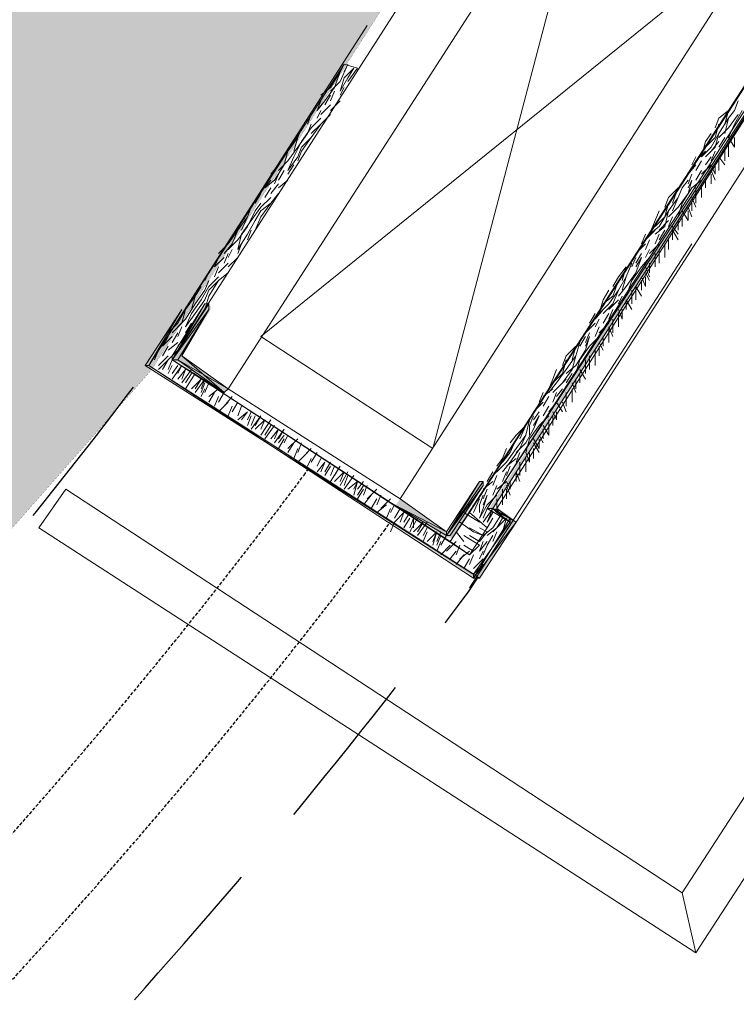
# Model space of a CAD drawing. Header units: millimetres. Extents: x 140304 to 319987, y -10756 to 142544.
# Tile 189 of 203: x 194317 to 194867, y 70836 to 71592. Entities that reach past the tile are written whole.
import ezdxf

# ---------------------------------------------------------------- set-up
doc = ezdxf.new("R2010")
doc.units = ezdxf.units.MM
doc.header["$LTSCALE"] = 10
doc.linetypes.add('( Hidden )', pattern=[0.375, 0.25, -0.125])
doc.linetypes.add('ACAD_ISO02W100', pattern=[15, 12, -3])
doc.layers.get('0').update_dxf_attribs({"linetype": 'CONTINUOUS'})
doc.layers.get('Defpoints').update_dxf_attribs({"color": 253, "linetype": 'CONTINUOUS'})
doc.layers.add('CT_BULKHEAD', color=7, linetype='( Hidden )', true_color=0x00c700)
doc.layers.add('CT_SIGNAGE', color=7, linetype='( Hidden )', true_color=0x0000e6)
for name, color, linetype, lineweight in [('ele_15', 34, 'CONTINUOUS', 15), ('ELECT', 30, 'ACAD_ISO02W100', 30), ('FLOORING', 30, 'CONTINUOUS', 15)]:
    doc.layers.add(name, color=color, linetype=linetype, lineweight=lineweight)
doc.layers.add('H', color=7, linetype='CONTINUOUS', lineweight=53, true_color=0x0000d1)
doc.styles.add('ARIAL', font='arial.ttf')

# ---------------------------------------------------------------- blocks, each defined once
blk = doc.blocks.new('Base lucknow')
at = {"layer": 'H', "linetype": 'Continuous'}
for points in [[(164647.88, 91112.64), (164922.24, 91535.32), (164922.24, 91532.37), (164650.82, 91112.64), (164647.88, 91112.64)], [(164406.15, 91225.31), (164406.15, 91229.77), (164429.86, 91268.36), (164406.15, 91225.31)], [(164406.15, 91225.31), (164429.86, 91268.36), (164434.32, 91268.36), (164406.15, 91225.31)], [(164406.15, 91225.31), (164434.32, 91268.36), (164434.32, 91265.42), (164409.09, 91225.31), (164406.15, 91225.31)], [(164383.87, 91222.37), (164412.03, 91265.42), (164388.32, 91222.37), (164383.87, 91222.37)], [(164447.68, 91204.54), (164444.66, 91201.6), (164409.09, 91225.31), (164412.03, 91229.77), (164447.68, 91204.54)], [(164637.45, 91059.25), (164388.32, 91222.37), (164637.45, 91062.2), (164637.45, 91059.25)], [(164615.26, 91090.36), (164640.48, 91133.41), (164643.42, 91133.41), (164615.26, 91090.36)], [(164615.26, 91090.36), (164643.42, 91133.41), (164643.42, 91130.38), (164619.71, 91090.36), (164615.26, 91090.36)], [(164615.26, 91094.82), (164615.26, 91090.36), (164576.66, 91115.59), (164579.61, 91120.04), (164615.26, 91094.82)], [(164655.28, 91108.19), (164650.82, 91112.64), (164655.28, 91112.64), (164655.28, 91108.19)], [(164665.71, 91105.24), (164665.71, 91100.79), (164655.28, 91108.19), (164655.28, 91112.64), (164665.71, 91105.24)], [(164637.45, 91059.25), (164665.71, 91105.24), (164668.65, 91100.79), (164640.48, 91059.25), (164637.45, 91059.25)]]:
    blk.add_hatch(color=256, dxfattribs=at).paths.add_polyline_path(points)
for points in [[(164404.64, 91226.83), (164714.64, 91710.29)], [(164404.64, 91226.83), (164714.64, 91710.29)], [(164753.15, 91679.18), (164447.68, 91204.54)], [(164732.38, 91643.53), (164604.83, 91158.64)], [(164579.61, 91120.04), (164885.16, 91596.11)], [(164931.15, 91572.4), (164618.2, 91087.42)], [(164859.93, 91557.51), (164472.82, 91244.65)], [(164917.78, 91550.12), (164633, 91109.62)], [(164920.72, 91536.75), (164646.37, 91112.64)], [(164920.72, 91536.75), (164646.37, 91112.64)], [(164920.72, 91536.75), (164646.37, 91112.64)], [(164646.37, 91112.64), (164920.72, 91532.37)], [(164646.37, 91112.64), (164920.72, 91532.37)], [(164920.72, 91532.37), (164650.82, 91112.64)], [(164650.82, 91112.64), (164920.72, 91532.37)], [(164653.77, 91112.64), (164920.72, 91532.37)], [(164920.72, 91532.37), (164653.77, 91112.64)], [(165298.92, 91529.35), (164806.54, 90771.53)], [(164668.65, 91102.22), (164938.55, 91521.95)], [(164796.2, 90817.52), (165251.5, 91519.01)], [(164386.81, 91222.37), (164554.47, 91483.36)], [(164386.81, 91222.37), (164536.64, 91453.76)], [(164539.58, 91453.76), (164533.7, 91440.39)], [(164536.64, 91453.76), (164533.7, 91447.79)], [(164539.58, 91453.76), (164536.64, 91447.79)], [(164546.98, 91450.73), (164536.64, 91453.76)], [(164544.04, 91450.73), (164536.64, 91443.33)], [(164546.98, 91450.73), (164539.58, 91440.39)], [(164544.04, 91450.73), (164539.58, 91443.33)], [(164533.7, 91447.79), (164526.22, 91435.93)], [(164533.7, 91447.79), (164529.24, 91435.93)], [(164539.58, 91443.33), (164533.7, 91432.99)], [(164536.64, 91443.33), (164533.7, 91432.99)], [(164526.22, 91435.93), (164518.82, 91429.96)], [(164529.24, 91435.93), (164521.84, 91425.59)], [(164533.7, 91440.39), (164526.22, 91432.99)], [(164536.64, 91435.93), (164533.7, 91429.96)], [(164526.22, 91429.96), (164521.84, 91422.57)], [(164529.24, 91432.99), (164526.22, 91425.59)], [(164521.84, 91425.59), (164515.87, 91418.11)], [(164518.82, 91425.59), (164515.87, 91418.11)], [(164526.22, 91422.57), (164518.82, 91415.17)], [(164533.7, 91425.59), (164526.22, 91418.11)], [(164839.16, 91425.59), (164836.22, 91418.11)], [(164511.42, 91415.17), (164508.48, 91407.77)], [(164518.82, 91412.22), (164511.42, 91404.82)], [(164518.82, 91418.11), (164515.87, 91412.22)], [(164526.22, 91415.17), (164518.82, 91407.77)], [(164824.37, 91412.22), (164821.42, 91404.82)], [(164831.77, 91418.11), (164824.37, 91412.22)], [(164831.77, 91412.22), (164824.37, 91400.37)], [(164831.77, 91418.11), (164828.82, 91407.77)], [(164831.77, 91412.22), (164828.82, 91400.37)], [(164836.22, 91418.11), (164831.77, 91412.22)], [(164839.16, 91415.17), (164831.77, 91404.82)], [(164842.19, 91418.11), (164836.22, 91407.77)], [(164504.02, 91404.82), (164501.08, 91397.34)], [(164511.42, 91404.82), (164504.02, 91394.4)], [(164511.42, 91407.77), (164508.48, 91400.37)], [(164518.82, 91407.77), (164511.42, 91397.34)], [(164518.82, 91407.77), (164511.42, 91400.37)], [(164824.37, 91407.77), (164821.42, 91397.34)], [(164831.77, 91404.82), (164824.37, 91397.34)], [(164836.22, 91407.77), (164831.77, 91397.34)], [(164501.08, 91397.34), (164493.59, 91387)], [(164501.08, 91397.34), (164498.05, 91387)], [(164508.48, 91400.37), (164501.08, 91389.94)], [(164511.42, 91397.34), (164504.02, 91387)], [(164511.42, 91397.34), (164504.02, 91389.94)], [(164818.4, 91400.37), (164813.94, 91394.4)], [(164821.42, 91397.34), (164813.94, 91389.94)], [(164824.37, 91400.37), (164818.4, 91389.94)], [(164824.37, 91400.37), (164821.42, 91389.94)], [(164828.82, 91397.34), (164824.37, 91389.94)], [(164836.22, 91389.94), (164831.77, 91397.34)], [(164836.22, 91389.94), (164836.22, 91397.34)], [(164501.08, 91389.94), (164493.59, 91379.6)], [(164504.02, 91394.4), (164498.05, 91382.54)], [(164504.02, 91389.94), (164501.08, 91382.54)], [(164813.94, 91394.4), (164811, 91382.54)], [(164818.4, 91389.94), (164811, 91382.54)], [(164821.42, 91389.94), (164813.94, 91382.54)], [(164824.37, 91394.4), (164818.4, 91387)], [(164828.82, 91382.54), (164828.82, 91389.94)], [(164831.77, 91387), (164831.77, 91394.4)], [(164831.77, 91382.54), (164831.77, 91389.94)], [(164493.59, 91387), (164486.19, 91376.57)], [(164493.59, 91387), (164490.65, 91376.57)], [(164501.08, 91382.54), (164493.59, 91372.2)], [(164498.05, 91382.54), (164493.59, 91372.2)], [(164504.02, 91387), (164501.08, 91379.6)], [(164806.54, 91382.54), (164803.6, 91376.57)], [(164813.94, 91387), (164806.54, 91379.6)], [(164818.4, 91382.54), (164813.94, 91376.57)], [(164821.42, 91387), (164818.4, 91379.6)], [(164824.37, 91376.57), (164824.37, 91382.54)], [(164828.82, 91376.57), (164824.37, 91382.54)], [(164828.82, 91379.6), (164828.82, 91387)], [(164486.19, 91376.57), (164480.31, 91369.17)], [(164490.65, 91376.57), (164483.25, 91364.72)], [(164493.59, 91379.6), (164486.19, 91372.2)], [(164498.05, 91376.57), (164493.59, 91369.17)], [(164806.54, 91376.57), (164800.66, 91369.17)], [(164811, 91379.6), (164806.54, 91372.2)], [(164818.4, 91376.57), (164811, 91369.17)], [(164821.42, 91369.17), (164818.4, 91376.57)], [(164821.42, 91369.17), (164821.42, 91376.57)], [(164824.37, 91372.2), (164824.37, 91379.6)], [(164486.19, 91369.17), (164483.25, 91361.77)], [(164490.65, 91372.2), (164486.19, 91364.72)], [(164803.6, 91369.17), (164800.66, 91361.77)], [(164811, 91372.2), (164806.54, 91364.72)], [(164821.42, 91364.72), (164818.4, 91372.2)], [(164818.4, 91361.77), (164818.4, 91369.17)], [(164483.25, 91364.72), (164475.85, 91358.83)], [(164480.31, 91364.72), (164475.85, 91358.83)], [(164480.31, 91358.83), (164475.85, 91351.43)], [(164486.19, 91361.77), (164480.31, 91354.38)], [(164493.59, 91364.72), (164486.19, 91358.83)], [(164793.17, 91358.83), (164785.77, 91351.43)], [(164793.17, 91358.83), (164788.8, 91346.98)], [(164796.2, 91358.83), (164793.17, 91351.43)], [(164800.66, 91364.72), (164796.2, 91358.83)], [(164803.6, 91358.83), (164796.2, 91346.98)], [(164803.6, 91364.72), (164800.66, 91354.38)], [(164803.6, 91364.72), (164800.66, 91358.83)], [(164811, 91364.72), (164803.6, 91358.83)], [(164806.54, 91351.43), (164806.54, 91358.83)], [(164811, 91354.38), (164811, 91361.77)], [(164811, 91351.43), (164811, 91358.83)], [(164813.94, 91358.83), (164813.94, 91364.72)], [(164472.82, 91354.38), (164468.45, 91346.98)], [(164480.31, 91351.43), (164472.82, 91343.95)], [(164486.19, 91354.38), (164480.31, 91346.98)], [(164785.77, 91351.43), (164782.83, 91343.95)], [(164793.17, 91351.43), (164785.77, 91341.01)], [(164793.17, 91351.43), (164788.8, 91341.01)], [(164800.66, 91354.38), (164793.17, 91343.95)], [(164806.54, 91343.95), (164803.6, 91351.43)], [(164806.54, 91346.98), (164806.54, 91354.38)], [(164465.43, 91343.95), (164462.48, 91336.55)], [(164472.82, 91343.95), (164465.43, 91333.61)], [(164472.82, 91346.98), (164468.45, 91341.01)], [(164480.31, 91346.98), (164472.82, 91336.55)], [(164480.31, 91346.98), (164472.82, 91341.01)], [(164785.77, 91346.98), (164782.83, 91336.55)], [(164793.17, 91343.95), (164785.77, 91336.55)], [(164796.2, 91346.98), (164793.17, 91336.55)], [(164803.6, 91336.55), (164800.66, 91343.95)], [(164803.6, 91341.01), (164803.6, 91346.98)], [(164462.48, 91336.55), (164455.08, 91326.21)], [(164462.48, 91336.55), (164458.03, 91326.21)], [(164468.45, 91341.01), (164462.48, 91329.15)], [(164472.82, 91341.01), (164468.45, 91333.61)], [(164472.82, 91336.55), (164468.45, 91326.21)], [(164778.37, 91341.01), (164775.43, 91333.61)], [(164782.83, 91336.55), (164775.43, 91329.15)], [(164785.77, 91341.01), (164778.37, 91329.15)], [(164785.77, 91341.01), (164782.83, 91329.15)], [(164788.8, 91336.55), (164785.77, 91329.15)], [(164800.66, 91333.61), (164796.2, 91341.01)], [(164796.2, 91329.15), (164796.2, 91336.55)], [(164800.66, 91333.61), (164800.66, 91341.01)], [(164462.48, 91329.15), (164455.08, 91318.81)], [(164465.43, 91333.61), (164458.03, 91323.18)], [(164468.45, 91333.61), (164462.48, 91323.18)], [(164775.43, 91333.61), (164770.98, 91323.18)], [(164778.37, 91329.15), (164770.98, 91323.18)], [(164782.83, 91329.15), (164775.43, 91323.18)], [(164785.77, 91333.61), (164778.37, 91326.21)], [(164793.17, 91323.18), (164788.8, 91329.15)], [(164793.17, 91326.21), (164793.17, 91333.61)], [(164455.08, 91326.21), (164447.68, 91315.78)], [(164455.08, 91326.21), (164450.63, 91315.78)], [(164462.48, 91323.18), (164455.08, 91311.33)], [(164458.03, 91323.18), (164455.08, 91311.33)], [(164465.43, 91326.21), (164462.48, 91318.81)], [(164768.03, 91323.18), (164765.01, 91315.78)], [(164775.43, 91326.21), (164768.03, 91318.81)], [(164778.37, 91323.18), (164775.43, 91315.78)], [(164782.83, 91326.21), (164778.37, 91318.81)], [(164788.8, 91318.81), (164788.8, 91326.21)], [(164793.17, 91318.81), (164788.8, 91326.21)], [(164447.68, 91315.78), (164440.2, 91308.38)], [(164450.63, 91315.78), (164444.66, 91308.38)], [(164455.08, 91318.81), (164447.68, 91311.33)], [(164458.03, 91315.78), (164455.08, 91308.38)], [(164633, 91051.85), (164803.6, 91315.78)], [(164768.03, 91315.78), (164760.55, 91308.38)], [(164770.98, 91318.81), (164768.03, 91311.33)], [(164778.37, 91315.78), (164770.98, 91308.38)], [(164782.83, 91308.38), (164782.83, 91315.78)], [(164785.77, 91311.33), (164785.77, 91318.81)], [(164447.68, 91308.38), (164444.66, 91300.98)], [(164450.63, 91311.33), (164447.68, 91305.44)], [(164765.01, 91308.38), (164760.55, 91300.98)], [(164770.98, 91311.33), (164768.03, 91305.44)], [(164775.43, 91300.98), (164775.43, 91308.38)], [(164778.37, 91305.44), (164778.37, 91311.33)], [(164778.37, 91300.98), (164778.37, 91308.38)], [(164782.83, 91305.44), (164782.83, 91311.33)], [(164444.66, 91305.44), (164437.26, 91298.04)], [(164440.2, 91305.44), (164437.26, 91298.04)], [(164440.2, 91298.04), (164437.26, 91290.56)], [(164447.68, 91300.98), (164440.2, 91293.59)], [(164455.08, 91305.44), (164447.68, 91298.04)], [(164753.15, 91298.04), (164747.26, 91290.56)], [(164753.15, 91298.04), (164750.21, 91287.62)], [(164757.61, 91300.98), (164753.15, 91290.56)], [(164760.55, 91305.44), (164757.61, 91298.04)], [(164765.01, 91298.04), (164757.61, 91287.62)], [(164765.01, 91305.44), (164760.55, 91293.59)], [(164765.01, 91305.44), (164760.55, 91298.04)], [(164770.98, 91305.44), (164765.01, 91298.04)], [(164770.98, 91290.56), (164768.03, 91298.04)], [(164770.98, 91293.59), (164770.98, 91300.98)], [(164775.43, 91298.04), (164775.43, 91305.44)], [(164432.8, 91293.59), (164429.86, 91287.62)], [(164440.2, 91290.56), (164432.8, 91283.16)], [(164447.68, 91293.59), (164440.2, 91287.62)], [(164747.26, 91290.56), (164742.81, 91283.16)], [(164753.15, 91290.56), (164747.26, 91280.22)], [(164753.15, 91290.56), (164750.21, 91280.22)], [(164760.55, 91293.59), (164753.15, 91283.16)], [(164768.03, 91283.16), (164765.01, 91290.56)], [(164770.98, 91287.62), (164768.03, 91293.59)], [(164768.03, 91283.16), (164768.03, 91290.56)], [(164426.92, 91283.16), (164422.46, 91275.76)], [(164432.8, 91283.16), (164426.92, 91272.82)], [(164432.8, 91287.62), (164429.86, 91280.22)], [(164440.2, 91287.62), (164432.8, 91275.76)], [(164440.2, 91287.62), (164432.8, 91280.22)], [(164747.26, 91287.62), (164742.81, 91275.76)], [(164753.15, 91283.16), (164747.26, 91275.76)], [(164757.61, 91287.62), (164753.15, 91275.76)], [(164760.55, 91275.76), (164760.55, 91283.16)], [(164765.01, 91275.76), (164760.55, 91283.16)], [(164765.01, 91280.22), (164765.01, 91287.62)], [(164422.46, 91275.76), (164415.06, 91265.42)], [(164422.46, 91275.76), (164419.43, 91265.42)], [(164429.86, 91280.22), (164422.46, 91269.79)], [(164432.8, 91280.22), (164429.86, 91272.82)], [(164432.8, 91275.76), (164429.86, 91265.42)], [(164739.78, 91280.22), (164735.41, 91272.82)], [(164742.81, 91275.76), (164735.41, 91269.79)], [(164747.26, 91280.22), (164739.78, 91269.79)], [(164747.26, 91280.22), (164742.81, 91269.79)], [(164750.21, 91275.76), (164747.26, 91269.79)], [(164757.61, 91272.82), (164757.61, 91280.22)], [(164757.61, 91269.79), (164757.61, 91275.76)], [(164760.55, 91272.82), (164760.55, 91280.22)], [(164429.86, 91269.79), (164404.64, 91229.77)], [(164404.64, 91229.77), (164429.86, 91269.79)], [(164404.64, 91229.77), (164429.86, 91269.79)], [(164429.86, 91269.79), (164404.64, 91229.77)], [(164429.86, 91269.79), (164404.64, 91229.77)], [(164404.64, 91229.77), (164429.86, 91269.79)], [(164429.86, 91269.79), (164404.64, 91229.77)], [(164404.64, 91229.77), (164429.86, 91269.79)], [(164404.64, 91229.77), (164429.86, 91269.79)], [(164429.86, 91269.79), (164404.64, 91229.77)], [(164429.86, 91269.79), (164404.64, 91229.77)], [(164404.64, 91229.77), (164429.86, 91269.79)], [(164429.86, 91269.79), (164404.64, 91229.77)], [(164404.64, 91229.77), (164429.86, 91269.79)], [(164404.64, 91229.77), (164429.86, 91269.79)], [(164429.86, 91269.79), (164404.64, 91226.83)], [(164429.86, 91269.79), (164404.64, 91226.83)], [(164404.64, 91226.83), (164429.86, 91269.79)], [(164404.64, 91226.83), (164429.86, 91269.79)], [(164429.86, 91269.79), (164404.64, 91226.83)], [(164429.86, 91269.79), (164404.64, 91226.83)], [(164404.64, 91226.83), (164429.86, 91269.79)], [(164429.86, 91269.79), (164404.64, 91226.83)], [(164404.64, 91226.83), (164429.86, 91269.79)], [(164404.64, 91226.83), (164432.8, 91269.79)], [(164432.8, 91269.79), (164404.64, 91226.83)], [(164432.8, 91269.79), (164404.64, 91226.83)], [(164404.64, 91226.83), (164432.8, 91269.79)], [(164432.8, 91269.79), (164404.64, 91226.83)], [(164404.64, 91226.83), (164432.8, 91269.79)], [(164404.64, 91226.83), (164432.8, 91269.79)], [(164432.8, 91269.79), (164404.64, 91226.83)], [(164432.8, 91269.79), (164404.64, 91226.83)], [(164404.64, 91226.83), (164432.8, 91269.79)], [(164432.8, 91269.79), (164404.64, 91226.83)], [(164404.64, 91226.83), (164429.86, 91269.79)], [(164432.8, 91269.79), (164404.64, 91226.83)], [(164429.86, 91269.79), (164404.64, 91229.77)], [(164422.46, 91269.79), (164415.06, 91257.94)], [(164426.92, 91272.82), (164419.43, 91262.39)], [(164429.86, 91272.82), (164422.46, 91262.39)], [(164429.86, 91269.79), (164429.86, 91269.79)], [(164429.86, 91269.79), (164429.86, 91269.79)], [(164429.86, 91269.79), (164429.86, 91269.79)], [(164429.86, 91269.79), (164429.86, 91269.79)], [(164429.86, 91269.79), (164429.86, 91269.79)], [(164429.86, 91269.79), (164429.86, 91269.79)], [(164429.86, 91269.79), (164429.86, 91269.79)], [(164429.86, 91269.79), (164429.86, 91269.79)], [(164429.86, 91269.79), (164432.8, 91269.79)], [(164432.8, 91269.79), (164432.8, 91269.79)], [(164432.8, 91269.79), (164432.8, 91269.79)], [(164432.8, 91269.79), (164432.8, 91269.79)], [(164432.8, 91265.42), (164432.8, 91269.79)], [(164735.41, 91272.82), (164732.38, 91262.39)], [(164739.78, 91269.79), (164732.38, 91262.39)], [(164742.81, 91269.79), (164735.41, 91262.39)], [(164747.26, 91272.82), (164739.78, 91265.42)], [(164753.15, 91265.42), (164753.15, 91272.82)], [(164757.61, 91265.42), (164753.15, 91272.82)], [(164412.03, 91265.42), (164383.87, 91222.37)], [(164383.87, 91222.37), (164412.03, 91265.42)], [(164383.87, 91222.37), (164412.03, 91265.42)], [(164412.03, 91265.42), (164383.87, 91222.37)], [(164412.03, 91265.42), (164386.81, 91222.37)], [(164386.81, 91222.37), (164412.03, 91265.42)], [(164404.64, 91226.83), (164432.8, 91265.42)], [(164404.64, 91226.83), (164432.8, 91265.42)], [(164415.06, 91265.42), (164409.09, 91254.99)], [(164432.8, 91265.42), (164409.09, 91226.83)], [(164415.06, 91265.42), (164412.03, 91254.99)], [(164412.03, 91265.42), (164412.03, 91265.42)], [(164412.03, 91229.77), (164432.8, 91265.42)], [(164422.46, 91262.39), (164415.06, 91252.05)], [(164419.43, 91262.39), (164415.06, 91252.05)], [(164426.92, 91265.42), (164422.46, 91257.94)], [(164729.44, 91262.39), (164724.98, 91254.99)], [(164735.41, 91265.42), (164729.44, 91257.94)], [(164739.78, 91262.39), (164735.41, 91254.99)], [(164742.81, 91265.42), (164739.78, 91257.94)], [(164750.21, 91257.94), (164747.26, 91265.42)], [(164747.26, 91254.99), (164747.26, 91262.39)], [(164750.21, 91257.94), (164750.21, 91265.42)], [(164409.09, 91254.99), (164401.69, 91247.59)], [(164412.03, 91254.99), (164404.64, 91247.59)], [(164415.06, 91257.94), (164409.09, 91252.05)], [(164419.43, 91254.99), (164415.06, 91247.59)], [(164729.44, 91254.99), (164722.04, 91247.59)], [(164732.38, 91257.94), (164729.44, 91252.05)], [(164739.78, 91254.99), (164732.38, 91247.59)], [(164742.81, 91252.05), (164742.81, 91257.94)], [(164742.81, 91247.59), (164742.81, 91254.99)], [(164747.26, 91252.05), (164747.26, 91257.94)], [(164409.09, 91247.59), (164404.64, 91240.19)], [(164412.03, 91252.05), (164409.09, 91244.65)], [(164724.98, 91247.59), (164722.04, 91240.19)], [(164732.38, 91252.05), (164729.44, 91244.65)], [(164739.78, 91244.65), (164739.78, 91252.05)], [(164742.81, 91244.65), (164739.78, 91252.05)], [(164739.78, 91240.19), (164739.78, 91247.59)], [(164404.64, 91244.65), (164397.24, 91237.17)], [(164401.69, 91244.65), (164397.24, 91237.17)], [(164409.09, 91240.19), (164401.69, 91234.22)], [(164415.06, 91244.65), (164409.09, 91237.17)], [(164472.82, 91244.65), (164604.83, 91158.64)], [(164717.58, 91240.19), (164714.64, 91229.77)], [(164722.04, 91244.65), (164717.58, 91237.17)], [(164724.98, 91244.65), (164722.04, 91234.22)], [(164724.98, 91244.65), (164722.04, 91237.17)], [(164732.38, 91244.65), (164724.98, 91237.17)], [(164735.41, 91234.22), (164732.38, 91240.19)], [(164735.41, 91237.17), (164735.41, 91244.65)], [(164735.41, 91237.17), (164735.41, 91244.65)], [(164394.29, 91234.22), (164391.27, 91226.83)], [(164401.69, 91237.17), (164397.24, 91229.77)], [(164409.09, 91234.22), (164401.69, 91226.83)], [(164714.64, 91237.17), (164707.16, 91229.77)], [(164714.64, 91237.17), (164711.61, 91226.83)], [(164722.04, 91234.22), (164714.64, 91222.37)], [(164724.98, 91237.17), (164717.58, 91226.83)], [(164729.44, 91226.83), (164729.44, 91234.22)], [(164732.38, 91229.77), (164732.38, 91237.17)], [(164401.69, 91229.77), (164394.29, 91222.37)], [(164401.69, 91226.83), (164394.29, 91219.43)], [(164401.69, 91226.83), (164397.24, 91219.43)], [(164404.64, 91226.83), (164401.69, 91219.43)], [(164404.64, 91226.83), (164404.64, 91229.77)], [(164633, 91076.99), (164404.64, 91226.83)], [(164618.2, 91087.42), (164404.64, 91226.83)], [(164409.09, 91226.83), (164404.64, 91226.83)], [(164404.64, 91226.83), (164444.66, 91201.6)], [(164409.09, 91226.83), (164447.68, 91204.54)], [(164444.66, 91201.6), (164409.09, 91226.83)], [(164412.03, 91229.77), (164447.68, 91204.54)], [(164447.68, 91204.54), (164412.03, 91229.77)], [(164444.66, 91201.6), (164412.03, 91229.77)], [(164707.16, 91229.77), (164704.21, 91222.37)], [(164707.16, 91226.83), (164704.21, 91216.4)], [(164714.64, 91229.77), (164707.16, 91219.43)], [(164714.64, 91229.77), (164711.61, 91219.43)], [(164717.58, 91226.83), (164714.64, 91216.4)], [(164722.04, 91219.43), (164722.04, 91226.83)], [(164724.98, 91222.37), (164724.98, 91229.77)], [(164724.98, 91219.43), (164724.98, 91226.83)], [(164729.44, 91222.37), (164729.44, 91229.77)], [(164386.81, 91222.37), (164383.87, 91222.37)], [(164383.87, 91222.37), (164640.48, 91059.25)], [(164636.03, 91062.2), (164386.81, 91222.37)], [(164386.81, 91222.37), (164636.03, 91062.2)], [(164386.81, 91222.37), (164636.03, 91062.2)], [(164636.03, 91059.25), (164386.81, 91222.37)], [(164636.03, 91062.2), (164386.81, 91222.37)], [(164636.03, 91062.2), (164386.81, 91222.37)], [(164404.64, 91222.37), (164401.69, 91216.4)], [(164404.64, 91222.37), (164401.69, 91216.4)], [(164412.03, 91222.37), (164404.64, 91212.03)], [(164409.09, 91222.37), (164404.64, 91216.4)], [(164412.03, 91222.37), (164409.09, 91216.4)], [(164415.06, 91219.43), (164409.09, 91212.03)], [(164419.43, 91219.43), (164412.03, 91209)], [(164415.06, 91219.43), (164412.03, 91212.03)], [(164422.46, 91216.4), (164415.06, 91204.54)], [(164419.43, 91216.4), (164415.06, 91209)], [(164419.43, 91216.4), (164415.06, 91209)], [(164699.76, 91219.43), (164696.82, 91212.03)], [(164704.21, 91216.4), (164696.82, 91209)], [(164707.16, 91219.43), (164699.76, 91209)], [(164711.61, 91219.43), (164704.21, 91209)], [(164714.64, 91222.37), (164707.16, 91216.4)], [(164711.61, 91216.4), (164707.16, 91209)], [(164722.04, 91212.03), (164717.58, 91219.43)], [(164717.58, 91209), (164717.58, 91216.4)], [(164717.58, 91209), (164717.58, 91216.4)], [(164722.04, 91216.4), (164722.04, 91222.37)], [(164426.92, 91212.03), (164419.43, 91204.54)], [(164429.86, 91212.03), (164422.46, 91201.6)], [(164426.92, 91212.03), (164422.46, 91204.54)], [(164429.86, 91212.03), (164426.92, 91204.54)], [(164429.86, 91209), (164426.92, 91201.6)], [(164432.8, 91209), (164429.86, 91201.6)], [(164696.82, 91212.03), (164693.87, 91204.54)], [(164699.76, 91209), (164693.87, 91201.6)], [(164704.21, 91209), (164696.82, 91201.6)], [(164707.16, 91212.03), (164699.76, 91204.54)], [(164714.64, 91201.6), (164711.61, 91209)], [(164714.64, 91204.54), (164714.64, 91212.03)], [(164429.86, 91204.54), (164426.92, 91198.66)], [(164440.2, 91204.54), (164432.8, 91198.66)], [(164437.26, 91201.6), (164432.8, 91194.2)], [(164444.66, 91201.6), (164440.2, 91194.2)], [(164447.68, 91204.54), (164444.66, 91201.6)], [(164447.68, 91204.54), (164579.61, 91120.04)], [(164689.42, 91201.6), (164686.39, 91194.2)], [(164696.82, 91204.54), (164689.42, 91198.66)], [(164699.76, 91201.6), (164696.82, 91194.2)], [(164704.21, 91204.54), (164699.76, 91198.66)], [(164707.16, 91194.2), (164707.16, 91201.6)], [(164711.61, 91198.66), (164711.61, 91204.54)], [(164711.61, 91194.2), (164711.61, 91201.6)], [(164440.2, 91198.66), (164437.26, 91191.26)], [(164447.68, 91194.2), (164440.2, 91186.8)], [(164450.63, 91198.66), (164444.66, 91191.26)], [(164455.08, 91194.2), (164450.63, 91186.8)], [(164689.42, 91194.2), (164682.02, 91186.8)], [(164693.87, 91198.66), (164689.42, 91191.26)], [(164699.76, 91194.2), (164693.87, 91186.8)], [(164704.21, 91186.8), (164699.76, 91194.2)], [(164707.16, 91186.8), (164704.21, 91194.2)], [(164707.16, 91191.26), (164707.16, 91198.66)], [(164450.63, 91191.26), (164447.68, 91183.78)], [(164458.03, 91191.26), (164455.08, 91183.78)], [(164462.48, 91186.8), (164455.08, 91180.83)], [(164462.48, 91186.8), (164458.03, 91180.83)], [(164465.43, 91186.8), (164462.48, 91180.83)], [(164686.39, 91186.8), (164682.02, 91180.83)], [(164693.87, 91191.26), (164689.42, 91183.78)], [(164699.76, 91180.83), (164696.82, 91186.8)], [(164699.76, 91180.83), (164699.76, 91186.8)], [(164465.43, 91183.78), (164462.48, 91176.38)], [(164465.43, 91183.78), (164462.48, 91176.38)], [(164472.82, 91183.78), (164465.43, 91173.43)], [(164468.45, 91183.78), (164465.43, 91176.38)], [(164472.82, 91183.78), (164468.45, 91176.38)], [(164475.85, 91180.83), (164468.45, 91173.43)], [(164480.31, 91180.83), (164472.82, 91168.98)], [(164475.85, 91180.83), (164472.82, 91173.43)], [(164678.99, 91180.83), (164676.05, 91168.98)], [(164682.02, 91183.78), (164678.99, 91176.38)], [(164686.39, 91183.78), (164682.02, 91173.43)], [(164686.39, 91183.78), (164682.02, 91176.38)], [(164693.87, 91183.78), (164686.39, 91176.38)], [(164693.87, 91173.43), (164693.87, 91180.83)], [(164696.82, 91176.38), (164696.82, 91183.78)], [(164483.25, 91176.38), (164475.85, 91166.03)], [(164480.31, 91176.38), (164475.85, 91168.98)], [(164480.31, 91176.38), (164475.85, 91168.98)], [(164486.19, 91173.43), (164480.31, 91166.03)], [(164490.65, 91173.43), (164483.25, 91163.01)], [(164486.19, 91173.43), (164483.25, 91166.03)], [(164490.65, 91173.43), (164486.19, 91166.03)], [(164676.05, 91176.38), (164668.65, 91168.98)], [(164676.05, 91176.38), (164671.59, 91166.03)], [(164682.02, 91173.43), (164676.05, 91163.01)], [(164678.99, 91176.38), (164678.99, 91168.98)], [(164686.39, 91176.38), (164678.99, 91166.03)], [(164693.87, 91168.98), (164689.42, 91176.38)], [(164689.42, 91166.03), (164689.42, 91173.43)], [(164693.87, 91168.98), (164693.87, 91176.38)], [(164490.65, 91168.98), (164486.19, 91163.01)], [(164490.65, 91166.03), (164486.19, 91158.64)], [(164493.59, 91168.98), (164490.65, 91163.01)], [(164501.08, 91166.03), (164493.59, 91158.64)], [(164498.05, 91163.01), (164493.59, 91155.61)], [(164504.02, 91163.01), (164501.08, 91155.61)], [(164668.65, 91168.98), (164664.19, 91163.01)], [(164668.65, 91166.03), (164664.19, 91155.61)], [(164676.05, 91168.98), (164668.65, 91158.64)], [(164676.05, 91163.01), (164668.65, 91155.61)], [(164676.05, 91168.98), (164671.59, 91158.64)], [(164678.99, 91166.03), (164676.05, 91155.61)], [(164686.39, 91158.64), (164682.02, 91166.03)], [(164686.39, 91155.61), (164682.02, 91163.01)], [(164689.42, 91163.01), (164686.39, 91168.98)], [(164686.39, 91158.64), (164686.39, 91166.03)], [(164501.08, 91158.64), (164498.05, 91151.15)], [(164508.48, 91155.61), (164501.08, 91148.21)], [(164511.42, 91158.64), (164504.02, 91151.15)], [(164515.87, 91155.61), (164511.42, 91148.21)], [(164661.25, 91158.64), (164658.22, 91151.15)], [(164664.19, 91155.61), (164658.22, 91148.21)], [(164668.65, 91158.64), (164661.25, 91148.21)], [(164671.59, 91158.64), (164664.19, 91148.21)], [(164671.59, 91155.61), (164668.65, 91148.21)], [(164678.99, 91148.21), (164676.05, 91155.61)], [(164678.99, 91148.21), (164678.99, 91155.61)], [(164682.02, 91151.15), (164682.02, 91158.64)], [(164511.42, 91151.15), (164508.48, 91145.27)], [(164518.82, 91151.15), (164515.87, 91145.27)], [(164521.84, 91148.21), (164515.87, 91140.81)], [(164521.84, 91148.21), (164518.82, 91140.81)], [(164526.22, 91148.21), (164521.84, 91140.81)], [(164658.22, 91151.15), (164653.77, 91145.27)], [(164661.25, 91148.21), (164653.77, 91140.81)], [(164664.19, 91148.21), (164658.22, 91140.81)], [(164668.65, 91151.15), (164661.25, 91145.27)], [(164671.59, 91140.81), (164671.59, 91148.21)], [(164676.05, 91145.27), (164676.05, 91151.15)], [(164676.05, 91140.81), (164676.05, 91148.21)], [(164526.22, 91145.27), (164521.84, 91137.87)], [(164526.22, 91145.27), (164521.84, 91137.87)], [(164533.7, 91145.27), (164526.22, 91133.41)], [(164529.24, 91145.27), (164526.22, 91137.87)], [(164533.7, 91145.27), (164529.24, 91137.87)], [(164536.64, 91140.81), (164529.24, 91133.41)], [(164539.58, 91140.81), (164533.7, 91130.38)], [(164536.64, 91140.81), (164533.7, 91133.41)], [(164650.82, 91140.81), (164646.37, 91133.41)], [(164658.22, 91145.27), (164650.82, 91137.87)], [(164661.25, 91140.81), (164658.22, 91133.41)], [(164664.19, 91145.27), (164661.25, 91137.87)], [(164668.65, 91133.41), (164668.65, 91140.81)], [(164671.59, 91133.41), (164668.65, 91140.81)], [(164671.59, 91137.87), (164671.59, 91145.27)], [(164544.04, 91137.87), (164536.64, 91127.44)], [(164539.58, 91137.87), (164536.64, 91130.38)], [(164539.58, 91137.87), (164536.64, 91130.38)], [(164546.98, 91133.41), (164539.58, 91127.44)], [(164546.98, 91133.41), (164544.04, 91122.99)], [(164546.98, 91133.41), (164544.04, 91127.44)], [(164551.44, 91133.41), (164546.98, 91127.44)], [(164643.42, 91133.41), (164615.26, 91091.88)], [(164615.26, 91091.88), (164643.42, 91133.41)], [(164643.42, 91133.41), (164615.26, 91091.88)], [(164615.26, 91091.88), (164640.48, 91133.41)], [(164615.26, 91091.88), (164643.42, 91133.41)], [(164615.26, 91094.82), (164640.48, 91133.41)], [(164640.48, 91133.41), (164643.42, 91133.41)], [(164650.82, 91133.41), (164643.42, 91127.44)], [(164643.42, 91133.41), (164643.42, 91130.38)], [(164653.77, 91137.87), (164650.82, 91130.38)], [(164661.25, 91133.41), (164653.77, 91127.44)], [(164664.19, 91127.44), (164661.25, 91133.41)], [(164664.19, 91127.44), (164664.19, 91133.41)], [(164302.31, 91097.76), (164323.08, 91127.44)], [(164323.08, 91127.44), (164796.2, 90817.52)], [(164551.44, 91130.38), (164546.98, 91122.99)], [(164551.44, 91127.44), (164546.98, 91120.04)], [(164554.47, 91130.38), (164551.44, 91122.99)], [(164561.87, 91127.44), (164554.47, 91120.04)], [(164643.42, 91130.38), (164615.26, 91091.88)], [(164643.42, 91130.38), (164615.26, 91091.88)], [(164615.26, 91091.88), (164643.42, 91130.38)], [(164615.26, 91091.88), (164643.42, 91130.38)], [(164643.42, 91130.38), (164615.26, 91091.88)], [(164643.42, 91130.38), (164615.26, 91091.88)], [(164615.26, 91091.88), (164643.42, 91130.38)], [(164643.42, 91130.38), (164615.26, 91091.88)], [(164615.26, 91091.88), (164643.42, 91130.38)], [(164643.42, 91130.38), (164615.26, 91091.88)], [(164618.2, 91091.88), (164643.42, 91130.38)], [(164643.42, 91130.38), (164618.2, 91091.88)], [(164618.2, 91091.88), (164643.42, 91130.38)], [(164643.42, 91130.38), (164618.2, 91091.88)], [(164618.2, 91091.88), (164643.42, 91130.38)], [(164618.2, 91091.88), (164643.42, 91130.38)], [(164643.42, 91130.38), (164618.2, 91091.88)], [(164643.42, 91130.38), (164618.2, 91091.88)], [(164618.2, 91091.88), (164643.42, 91130.38)], [(164643.42, 91130.38), (164618.2, 91091.88)], [(164618.2, 91091.88), (164643.42, 91130.38)], [(164618.2, 91091.88), (164643.42, 91130.38)], [(164643.42, 91130.38), (164618.2, 91091.88)], [(164643.42, 91130.38), (164618.2, 91091.88)], [(164618.2, 91091.88), (164643.42, 91130.38)], [(164643.42, 91130.38), (164618.2, 91091.88)], [(164618.2, 91091.88), (164643.42, 91130.38)], [(164618.2, 91091.88), (164643.42, 91130.38)], [(164643.42, 91130.38), (164618.2, 91091.88)], [(164643.42, 91130.38), (164618.2, 91091.88)], [(164618.2, 91091.88), (164643.42, 91130.38)], [(164643.42, 91130.38), (164618.2, 91091.88)], [(164618.2, 91091.88), (164643.42, 91130.38)], [(164618.2, 91091.88), (164643.42, 91130.38)], [(164643.42, 91130.38), (164618.2, 91091.88)], [(164643.42, 91130.38), (164618.2, 91091.88)], [(164643.42, 91130.38), (164643.42, 91130.38)], [(164643.42, 91130.38), (164643.42, 91130.38)], [(164643.42, 91130.38), (164643.42, 91130.38)], [(164643.42, 91130.38), (164643.42, 91130.38)], [(164643.42, 91130.38), (164643.42, 91130.38)], [(164643.42, 91130.38), (164643.42, 91130.38)], [(164643.42, 91130.38), (164643.42, 91130.38)], [(164643.42, 91130.38), (164643.42, 91130.38)], [(164643.42, 91130.38), (164643.42, 91130.38)], [(164643.42, 91130.38), (164643.42, 91130.38)], [(164643.42, 91130.38), (164643.42, 91130.38)], [(164646.37, 91127.44), (164643.42, 91120.04)], [(164653.77, 91130.38), (164650.82, 91122.99)], [(164658.22, 91120.04), (164658.22, 91127.44)], [(164664.19, 91122.99), (164661.25, 91130.38)], [(164661.25, 91120.04), (164661.25, 91127.44)], [(164557.41, 91122.99), (164551.44, 91115.59)], [(164561.87, 91120.04), (164557.41, 91112.64)], [(164564.81, 91122.99), (164561.87, 91115.59)], [(164572.21, 91120.04), (164564.81, 91112.64)], [(164579.61, 91120.04), (164615.26, 91094.82)], [(164615.26, 91094.82), (164579.61, 91120.04)], [(164640.48, 91120.04), (164636.03, 91109.62)], [(164643.42, 91122.99), (164640.48, 91115.59)], [(164646.37, 91122.99), (164643.42, 91112.64)], [(164646.37, 91122.99), (164643.42, 91115.59)], [(164653.77, 91122.99), (164646.37, 91115.59)], [(164653.77, 91112.64), (164653.77, 91120.04)], [(164658.22, 91115.59), (164658.22, 91122.99)], [(164569.27, 91115.59), (164561.87, 91109.62)], [(164572.21, 91112.64), (164569.27, 91105.24)], [(164575.24, 91115.59), (164572.21, 91109.62)], [(164575.24, 91115.59), (164615.26, 91094.82)], [(164615.26, 91091.88), (164575.24, 91115.59)], [(164615.26, 91091.88), (164575.24, 91115.59)], [(164575.24, 91115.59), (164615.26, 91094.82)], [(164579.61, 91112.64), (164575.24, 91105.24)], [(164582.63, 91109.62), (164575.24, 91102.22)], [(164582.63, 91109.62), (164579.61, 91102.22)], [(164587.09, 91109.62), (164582.63, 91102.22)], [(164618.2, 91087.42), (164633, 91109.62)], [(164628.63, 91109.62), (164640.48, 91102.22)], [(164636.03, 91115.59), (164633, 91109.62)], [(164636.03, 91115.59), (164633, 91109.62)], [(164633, 91109.62), (164646.37, 91097.76)], [(164633, 91109.62), (164646.37, 91097.76)], [(164640.48, 91115.59), (164640.48, 91109.62)], [(164646.37, 91115.59), (164640.48, 91105.24)], [(164643.42, 91112.64), (164640.48, 91105.24)], [(164650.82, 91112.64), (164643.42, 91102.22)], [(164646.37, 91112.64), (164643.42, 91105.24)], [(164650.82, 91112.64), (164646.37, 91102.22)], [(164650.82, 91112.64), (164646.37, 91112.64)], [(164646.37, 91112.64), (164664.19, 91102.22)], [(164646.37, 91112.64), (164664.19, 91102.22)], [(164650.82, 91109.62), (164646.37, 91102.22)], [(164650.82, 91112.64), (164653.77, 91109.62)], [(164653.77, 91109.62), (164650.82, 91112.64)], [(164668.65, 91102.22), (164650.82, 91112.64)], [(164658.22, 91109.62), (164650.82, 91097.76)], [(164653.77, 91112.64), (164664.19, 91105.24)], [(164664.19, 91105.24), (164653.77, 91112.64)], [(164653.77, 91112.64), (164653.77, 91112.64)], [(164653.77, 91112.64), (164653.77, 91112.64)], [(164653.77, 91109.62), (164664.19, 91105.24)], [(164664.19, 91102.22), (164653.77, 91109.62)], [(164572.21, 91094.82), (164575.24, 91102.22)], [(164587.09, 91105.24), (164582.63, 91097.76)], [(164587.09, 91105.24), (164582.63, 91097.76)], [(164592.98, 91105.24), (164587.09, 91094.82)], [(164590.03, 91105.24), (164587.09, 91097.76)], [(164590.03, 91105.24), (164590.03, 91097.76)], [(164597.43, 91102.22), (164590.03, 91094.82)], [(164600.38, 91102.22), (164592.98, 91091.88)], [(164597.43, 91102.22), (164592.98, 91094.82)], [(164625.6, 91102.22), (164636.03, 91094.82)], [(164664.19, 91105.24), (164636.03, 91059.25)], [(164636.03, 91059.25), (164668.65, 91102.22)], [(164636.03, 91059.25), (164668.65, 91102.22)], [(164664.19, 91102.22), (164636.03, 91062.2)], [(164664.19, 91102.22), (164636.03, 91062.2)], [(164668.65, 91102.22), (164640.48, 91059.25)], [(164640.48, 91059.25), (164668.65, 91102.22)], [(164650.82, 91105.24), (164646.37, 91097.76)], [(164661.25, 91105.24), (164650.82, 91094.82)], [(164658.22, 91105.24), (164653.77, 91097.76)], [(164661.25, 91105.24), (164658.22, 91094.82)], [(164664.19, 91102.22), (164658.22, 91094.82)], [(164664.19, 91105.24), (164664.19, 91102.22)], [(164668.65, 91102.22), (164664.19, 91105.24)], [(164806.54, 90771.53), (164302.31, 91097.76)], [(164600.38, 91097.76), (164597.43, 91091.88)], [(164600.38, 91097.76), (164597.43, 91091.88)], [(164600.38, 91094.82), (164597.43, 91087.42)], [(164607.86, 91094.82), (164600.38, 91087.42)], [(164607.86, 91094.82), (164604.83, 91084.48)], [(164607.86, 91094.82), (164604.83, 91087.42)], [(164610.8, 91094.82), (164607.86, 91087.42)], [(164615.26, 91094.82), (164615.26, 91091.88)], [(164622.66, 91094.82), (164628.63, 91087.42)], [(164646.37, 91097.76), (164633, 91076.99)], [(164633, 91097.76), (164643.42, 91091.88)], [(164646.37, 91097.76), (164633, 91076.99)], [(164636.03, 91094.82), (164643.42, 91091.88)], [(164640.48, 91097.76), (164646.37, 91094.82)], [(164646.37, 91094.82), (164640.48, 91087.42)], [(164650.82, 91097.76), (164643.42, 91091.88)], [(164653.77, 91097.76), (164646.37, 91091.88)], [(164653.77, 91094.82), (164650.82, 91087.42)], [(164610.8, 91091.88), (164607.86, 91084.48)], [(164610.8, 91087.42), (164607.86, 91080.02)], [(164615.26, 91091.88), (164610.8, 91084.48)], [(164615.26, 91091.88), (164618.2, 91091.88)], [(164622.66, 91087.42), (164615.26, 91080.02)], [(164633, 91076.99), (164618.2, 91087.42)], [(164628.63, 91091.88), (164640.48, 91084.48)], [(164633, 91091.88), (164640.48, 91087.42)], [(164646.37, 91087.42), (164640.48, 91080.02)], [(164643.42, 91087.42), (164640.48, 91080.02)], [(164650.82, 91091.88), (164646.37, 91084.48)], [(164618.2, 91084.48), (164610.8, 91076.99)], [(164622.66, 91080.02), (164618.2, 91074.05)], [(164625.6, 91084.48), (164622.66, 91076.99)], [(164633, 91080.02), (164625.6, 91074.05)], [(164628.63, 91084.48), (164636.03, 91080.02)], [(164640.48, 91084.48), (164633, 91076.99)], [(164643.42, 91080.02), (164640.48, 91074.05)], [(164646.37, 91084.48), (164643.42, 91076.99)], [(164628.63, 91076.99), (164622.66, 91069.59)], [(164633, 91074.05), (164628.63, 91066.65)], [(164636.03, 91076.99), (164633, 91069.59)], [(164643.42, 91074.05), (164636.03, 91066.65)], [(164643.42, 91069.59), (164636.03, 91062.2)], [(164636.03, 91062.2), (164636.03, 91062.2)], [(164636.03, 91062.2), (164636.03, 91059.25)], [(164640.48, 91059.25), (164636.03, 91059.25)], [(164806.54, 90771.53), (164796.2, 90817.52)]]:
    blk.add_lwpolyline(points)

msp = doc.modelspace()

# ---------------------------------------------------------------- hatches: boundary and pattern name
at = {"layer": 'FLOORING', "ltscale": 0.25, "true_color": 0x707070}
h = msp.add_hatch(dxfattribs=at)
h.set_pattern_fill('AR-SAND', color=8, scale=3, style=0)
h.set_pattern_definition([(37.5, (171023.56, 69785.76), (-4.8001, 146.82397), [0, -115.824, 0, -129.54, 0, -123.825]), (7.5, (171023.56, 69785.76), (134.857, 215.0475), [0, -62.484, 0, -104.394, 0, -40.005]), (327.5, (170929.83, 69785.76), (237.2977, 0.43116), [0, -38.1, 0, -137.16, 0, -179.07]), (317.5, (170929.83, 69785.76), (229.067, 66.8788), [0, -19.05, 0, -89.916, 0, -102.87])])
edge = h.paths.add_edge_path()
edge.add_line((187735.02, 69785.76), (182745.92, 69785.76))
edge.add_line((182745.92, 69785.76), (182745.92, 71377.16))
edge.add_line((182745.92, 71377.16), (182596.09, 71377.16))
edge.add_line((182596.09, 71377.16), (182596.09, 70502.13))
edge.add_line((182596.09, 70502.13), (174989.39, 70502.13))
edge.add_line((174989.39, 70502.13), (174989.39, 70815.08))
edge.add_line((174989.39, 70815.08), (174890.01, 70815.08))
edge.add_line((174890.01, 70815.08), (174890.01, 70163.96))
edge.add_line((174890.01, 70163.96), (171949.03, 70163.96))
edge.add_line((171949.03, 70163.96), (171941.63, 71860.62))
edge.add_line((171941.63, 71860.62), (171048.78, 71857.68))
edge.add_line((171048.78, 71857.68), (171023.56, 75388.9))
edge.add_line((171023.56, 75388.9), (171960.89, 75388.9))
edge.add_line((171960.89, 75388.9), (171966.86, 76032.54))
edge.add_line((171966.86, 76032.54), (176562.88, 76029.59))
edge.add_line((176562.88, 76029.59), (176562.88, 78581.95))
edge.add_line((176562.88, 78581.95), (189879.1, 78581.95))
edge.add_line((189879.1, 78581.95), (189882.53, 78481.14))
edge.add_line((189882.53, 78481.14), (190635.97, 78481.14))
edge.add_arc((190635.97, 76652.26), 1828.87, 61.98066, 90, ccw=False)
edge.add_line((191495.12, 78266.77), (193736.16, 77043.72))
edge.add_arc((192937.48, 75580.26), 1667.21, 42.63006, 61.37641, ccw=False)
edge.add_line((194164.12, 76709.4), (194754.5, 75869.42))
edge.add_line((194754.5, 75869.42), (195003.63, 76039.94))
edge.add_arc((192504.78, 73648.36), 3458.89, 6.01001, 43.74333, ccw=False)
edge.add_arc((193528.14, 73887.28), 2419.65, -29.99552, 2.91947, ccw=False)
edge.add_line((195623.72, 72677.62), (195077.01, 71797.21))
edge.add_line((195077.01, 71797.21), (194825.73, 71961.46))
edge.add_arc((193877.39, 71818.45), 959.07, 8.57559, 44.05821)
edge.add_line((194566.61, 72485.37), (190404.83, 71714.2))
edge.add_line((190404.83, 71714.2), (187889.31, 72441.38))
edge.add_line((187889.31, 72441.38), (187889.31, 70537.69))
edge.add_line((187889.31, 70537.69), (187735.02, 70537.69))
edge.add_line((187735.02, 70537.69), (187735.02, 69785.76))
at = {"layer": 'FLOORING', "ltscale": 0.25, "true_color": 0xff4242}
h = msp.add_hatch(dxfattribs=at)
h.set_pattern_fill('SWAMP', color=20, style=0)
h.set_pattern_definition([(0, (187889.309, 68900.39), (12.7, 21.997), [3.175, -22.225]), (90, (187890.896, 68900.39), (-12.7, 21.997), [1.5875, -42.4066]), (90, (187891.293, 68900.39), (-12.7, 21.997), [1.27, -42.7241]), (90, (187890.5, 68900.39), (-12.7, 21.997), [1.27, -42.7241]), (60, (187891.69, 68900.39), (-12.69996, 21.99702), [1.016, -24.384]), (120, (187890.103, 68900.39), (-25.39996, 2e-05), [1.016, -24.384])])
edge = h.paths.add_edge_path()
edge.add_line((190404.83, 71714.2), (187889.31, 72441.38))
edge.add_line((187889.31, 72441.38), (187889.31, 68900.39))
edge.add_line((187889.31, 68900.39), (191766.5, 68903.32))
edge.add_line((191766.5, 68903.32), (193807.83, 70672.44))
edge.add_line((193807.83, 70672.44), (194010.14, 70859.88))
edge.add_line((194010.14, 70859.88), (194418.16, 71323.14))
edge.add_line((194418.16, 71323.14), (194825.72, 71961.43))
edge.add_arc((193877.57, 71818.58), 958.85, 8.56811, 44.06029)
edge.add_line((194566.61, 72485.37), (190404.83, 71714.2))

# ---------------------------------------------------------------- linework, layer by layer
at = {"layer": 'CT_BULKHEAD', "ltscale": 50}
for points in [[(191984.82, 69091.38), (193807.83, 70672.44, 0.053248), (194415.86, 71325.17, 0.053248)], [(192181.38, 68864.74), (194004.39, 70445.8, 0.053848), (194662.29, 71153.76), (194669.04, 71164.2)]]:
    msp.add_lwpolyline(points, format="xyb", dxfattribs=at)
at = {"layer": 'CT_SIGNAGE'}
for points in [[(192079.44, 68981.15), (193902.46, 70562.22, 0.053561), (194535.45, 71242.6), (194538.25, 71246.91)], [(192128.58, 68924.49), (193951.6, 70505.56, 0.053706), (194597.04, 71199.72), (194601.21, 71206.16)]]:
    msp.add_lwpolyline(points, format="xyb", dxfattribs=at)
at = {"layer": 'Defpoints', "ltscale": 0.25, "const_width": 0.1, "flags": 128}
msp.add_lwpolyline([(190404.83, 71714.2), (187889.31, 72441.38), (187889.31, 68900.39), (191766.5, 68903.32), (193807.83, 70672.44), (194010.14, 70859.88), (194418.16, 71323.14), (194825.72, 71961.43, 0.156114), (194566.61, 72485.37), (190404.83, 71714.2)], format="xyb", dxfattribs=at)

# ---------------------------------------------------------------- block references
at = {"layer": 'ele_15'}
msp.add_blockref('Base lucknow', (30029.52, -19895.66), dxfattribs=at)

# ---------------------------------------------------------------- texts
at = {"layer": 'ELECT', "insert": (153576.91, 71102.01), "char_height": 90, "width": 1340.8405, "attachment_point": 1, "rotation": 0.11931, "style": 'ARIAL'}
msp.add_mtext('\\pi91.584;WALL POINTS TO BE \\P\\pi72.061;COORDINATED WITH \\P\\pi80.042;ELEVATION DISPLAY \\P\\pi980.1;UNITS', dxfattribs=at)

doc.saveas('drawing.dxf')
